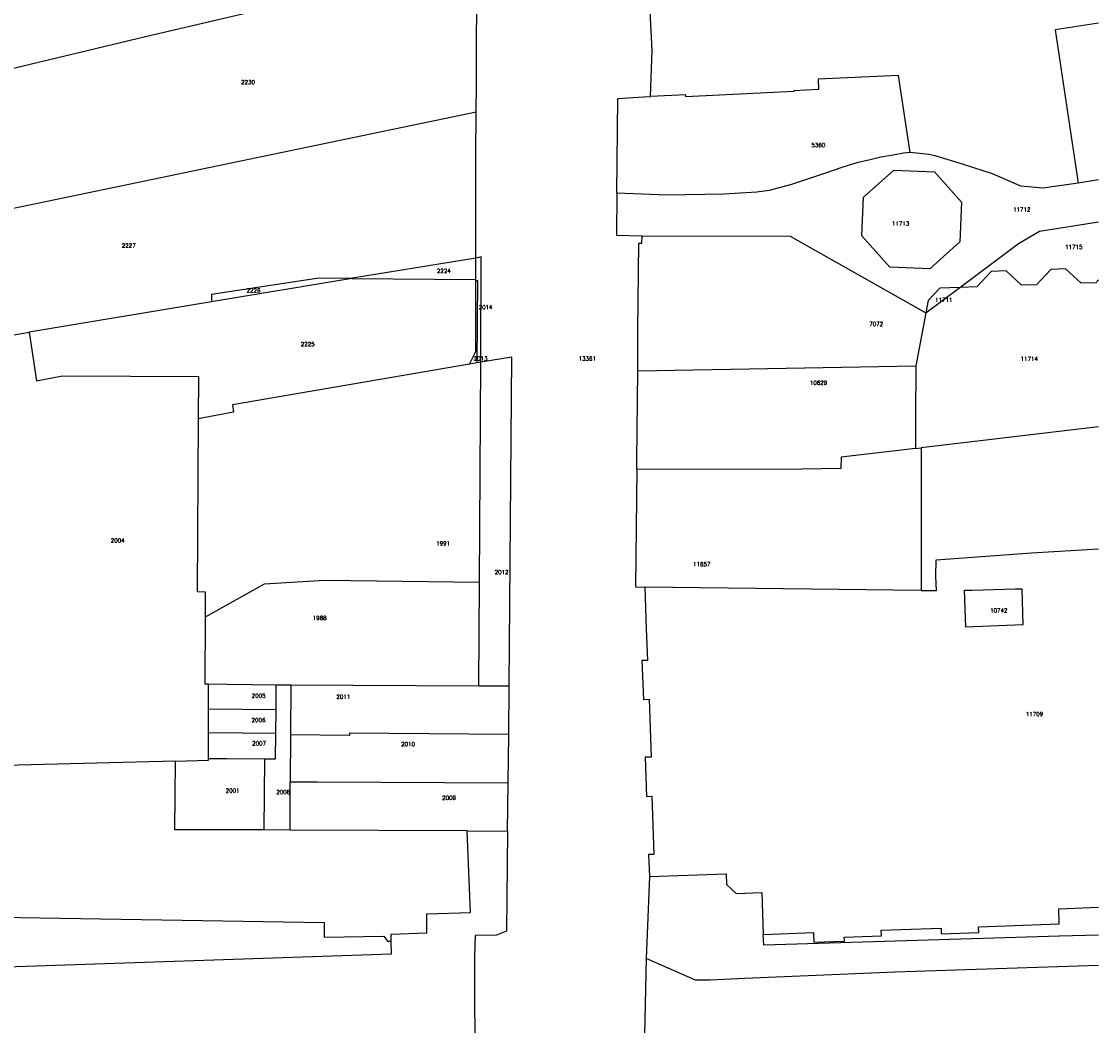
# Model space of a CAD drawing. Header units: metres. Extents: x 256352 to 256907, y 533293 to 533854.
# Tile 11 of 15: x 256774 to 256907, y 533514 to 533638. Entities that reach past the tile are written whole.
import ezdxf
from ezdxf.lldxf.tags import DXFTag

# ---------------------------------------------------------------- set-up
doc = ezdxf.new("R2010")
doc.units = ezdxf.units.M
doc.header["$LTSCALE"] = 0.5
doc.layers.add('BRK Perceelnummers', color=150, linetype='Continuous', lineweight=20)
doc.layers.add('BRK Perceelsgrenzen', color=150, linetype='KG-KADASTRAAL-SO')
doc.styles.get("Standard").update_dxf_attribs({"font": 'txt.shx'})
tags = doc.linetypes.add('KG-KADASTRAAL-SO', pattern='A,5.5,-2,["K",Standard,S=1.8,R=0,X=0,Y=-0.9],-2,5.5,-2,[5,NLCS.SHX,S=0.75,R=0,X=0,Y=0],-2', length=19).pattern_tags.tags
tags[6] = DXFTag(74, 10)

msp = doc.modelspace()

# ---------------------------------------------------------------- linework, layer by layer
at = {"layer": 'BRK Perceelsgrenzen'}
for p, q in [((256830.346, 533606.416), (256830.341, 533609.031)), ((256815.037, 533606.531), (256797.677, 533603.632)), ((256815.037, 533606.531), (256830.346, 533606.416)), ((256830.346, 533606.256), (256830.346, 533606.416)), ((256885.93, 533602.26), (256890.156, 533605.423)), ((256797.677, 533603.632), (256775.179, 533599.875)), ((256885.93, 533602.26), (256884.693, 533595.73)), ((256773.253, 533599.557), (256775.179, 533599.875)), ((256830.469, 533596.082), (256829.555, 533595.924)), ((256830.971, 533596.168), (256830.469, 533596.082)), ((256830.801, 533568.935), (256830.971, 533596.168)), ((256850.376, 533595.09), (256884.693, 533595.73)), ((256907.272, 533588.193), (256885.372, 533585.61)), ((256884.677, 533585.528), (256885.372, 533585.61)), ((256885.372, 533585.61), (256885.36, 533567.968)), ((256830.722, 533556.181), (256830.801, 533568.935)), ((256797.314, 533553.322), (256797.311, 533556.436)), ((256805.659, 533553.239), (256805.686, 533556.305)), ((256805.686, 533556.305), (256807.487, 533556.289)), ((256807.487, 533556.289), (256807.45, 533550.103)), ((256807.487, 533556.289), (256830.722, 533556.181)), ((256830.722, 533556.181), (256834.479, 533556.169)), ((256834.41, 533550.181), (256834.479, 533556.169)), ((256797.314, 533553.322), (256805.659, 533553.239)), ((256797.316, 533550.41), (256797.314, 533553.322)), ((256805.633, 533550.33), (256805.659, 533553.239)), ((256797.316, 533550.41), (256805.633, 533550.33)), ((256797.319, 533547.205), (256797.316, 533550.41)), ((256807.45, 533550.103), (256807.416, 533544.33)), ((256834.342, 533544.174), (256834.41, 533550.181)), ((256804.231, 533547.156), (256804.152, 533538.36)), ((256807.387, 533538.352), (256807.416, 533544.33)), ((256834.274, 533538.221), (256834.342, 533544.174)), ((256807.387, 533538.352), (256804.152, 533538.36)), ((256829.289, 533538.273), (256807.387, 533538.352)), ((256829.289, 533538.273), (256834.274, 533538.221)), ((256851.786, 533532.604), (256851.399, 533522.464)), ((256851.399, 533522.464), (256850.835, 533496.338))]:
    msp.add_line(p, q, dxfattribs=at)
for points in [[(256830.472, 533645.56), (256811.206, 533641.445), (256802.758, 533639.481), (256789.536, 533636.376), (256772.341, 533632.28)], [(256830.369, 533627.111), (256830.433, 533630.283), (256830.472, 533645.56)], [(256851.937, 533628.997), (256852.12, 533634.706), (256851.754, 533642.047), (256849.091, 533641.968), (256849.164, 533644.025), (256851.649, 533644.139), (256851.642, 533644.34), (256851.676, 533644.6)], [(256907.272, 533638.062), (256901.939, 533637.272), (256904.752, 533618.319)], [(256884.017, 533622.077), (256882.568, 533631.618), (256872.632, 533631.14), (256872.693, 533629.865), (256869.626, 533629.718), (256869.631, 533629.631), (256856.288, 533628.988), (256856.278, 533629.207), (256851.937, 533628.997)], [(256847.774, 533617.069), (256847.897, 533628.771), (256851.081, 533628.957), (256851.937, 533628.997)], [(256772.819, 533615.13), (256776.413, 533615.87), (256830.369, 533627.111)], [(256830.341, 533609.031), (256830.337, 533612.648), (256830.346, 533621.791), (256830.369, 533627.111)], [(256884.017, 533622.077), (256883.193, 533622.027), (256881.927, 533621.78), (256880.395, 533621.516), (256879.067, 533621.205), (256877.409, 533620.799), (256875.564, 533620.251), (256873.404, 533619.483), (256869.362, 533618.129), (256866.567, 533617.402), (256865.047, 533617.177), (256861.039, 533616.927), (256853.958, 533616.836), (256847.774, 533617.069)], [(256904.752, 533618.319), (256900.404, 533617.671), (256899.044, 533617.816), (256897.697, 533617.923), (256894.197, 533619.459), (256890.588, 533620.625), (256887.108, 533621.691), (256886.331, 533621.857), (256884.373, 533622.032), (256884.017, 533622.077)], [(256878.03, 533611.806), (256878.236, 533616.566), (256881.995, 533619.924), (256887.004, 533619.707), (256890.366, 533615.943), (256890.154, 533611.05), (256886.422, 533607.717), (256881.492, 533607.929), (256878.03, 533611.806)], [(256907.272, 533618.694), (256904.752, 533618.319)], [(256847.774, 533617.069), (256847.72, 533611.869), (256850.882, 533611.801)], [(256890.156, 533605.423), (256897.398, 533610.843), (256899.993, 533612.369), (256907.272, 533613.514)], [(256850.376, 533595.09), (256850.38, 533595.44), (256850.346, 533600.08), (256850.495, 533610.879), (256850.845, 533610.874), (256850.882, 533611.801)], [(256850.882, 533611.801), (256869.199, 533611.74), (256885.93, 533602.26)], [(256830.341, 533609.031), (256815.102, 533606.542), (256815.037, 533606.531)], [(256830.971, 533596.168), (256831.018, 533609.18), (256830.341, 533609.031)], [(256907.272, 533606.339), (256906.955, 533606), (256905.122, 533605.941), (256903.215, 533607.714), (256901.373, 533607.645), (256899.597, 533605.743), (256897.766, 533605.675), (256895.87, 533607.462), (256894.03, 533607.395), (256892.247, 533605.495), (256890.156, 533605.423)], [(256815.037, 533606.531), (256810.963, 533606.561), (256797.683, 533604.542), (256797.677, 533603.632)], [(256829.555, 533595.924), (256830.362, 533597.509), (256830.346, 533606.256)], [(256830.346, 533606.256), (256830.545, 533606.255), (256830.469, 533596.082)], [(256890.156, 533605.423), (256887.672, 533605.337), (256886.232, 533603.799), (256885.93, 533602.26)], [(256775.179, 533599.875), (256776.064, 533593.887), (256779.265, 533594.473), (256796.091, 533594.411), (256796.056, 533589.179)], [(256834.479, 533556.169), (256834.795, 533596.802), (256830.971, 533596.168)], [(256829.555, 533595.924), (256800.283, 533590.887), (256800.414, 533589.982), (256796.056, 533589.179)], [(256884.693, 533595.73), (256884.685, 533589.454), (256884.677, 533585.528)], [(256850.236, 533582.975), (256850.248, 533584.007), (256850.376, 533595.09)], [(256796.056, 533589.179), (256795.911, 533567.844), (256796.899, 533567.808), (256796.887, 533564.652)], [(256884.677, 533585.528), (256875.491, 533584.445), (256875.455, 533583.029), (256868.226, 533582.923), (256850.236, 533582.975)], [(256850.236, 533582.975), (256850.069, 533568.405), (256851.238, 533568.384)], [(256885.36, 533567.968), (256887.242, 533567.948), (256887.186, 533569.713), (256887.214, 533571.744), (256898.993, 533572.627), (256907.272, 533573.119)], [(256793.224, 533546.882), (256765.641, 533546.151), (256764.713, 533572.295)], [(256830.801, 533568.935), (256811.694, 533569.18), (256804.195, 533568.731), (256796.887, 533564.652)], [(256851.238, 533568.384), (256851.401, 533563.218), (256851.539, 533559.323), (256850.872, 533559.3), (256851.043, 533554.489), (256851.742, 533554.514), (256851.995, 533547.371), (256851.272, 533547.345), (256851.444, 533542.498), (256852.091, 533542.521), (256852.345, 533535.35), (256851.686, 533535.326), (256851.786, 533532.604)], [(256885.36, 533567.968), (256868.352, 533568.152), (256851.238, 533568.384)], [(256890.887, 533563.418), (256890.72, 533567.986), (256891.636, 533567.998), (256897.029, 533568.145), (256897.813, 533568.179), (256897.928, 533563.699), (256890.887, 533563.418)], [(256796.887, 533564.652), (256796.855, 533556.434), (256797.311, 533556.436)], [(256797.311, 533556.436), (256799.659, 533556.383), (256805.686, 533556.305)], [(256804.231, 533547.156), (256805.604, 533547.143), (256805.633, 533550.33)], [(256834.41, 533550.181), (256814.756, 533550.306), (256814.75, 533550.052), (256807.45, 533550.103)], [(256804.152, 533538.36), (256793.173, 533538.389), (256793.224, 533546.882)], [(256793.224, 533546.882), (256797.301, 533546.99), (256797.319, 533547.205)], [(256797.319, 533547.205), (256799.59, 533547.178), (256804.231, 533547.156)], [(256807.416, 533544.33), (256810.754, 533544.316), (256834.342, 533544.174)], [(256819.893, 533524.636), (256819.869, 533525.466), (256824.292, 533525.655), (256824.284, 533528.017), (256829.681, 533528.171), (256829.289, 533538.273)], [(256834.274, 533538.221), (256834.132, 533525.858), (256832.915, 533525.354), (256830.249, 533525.34), (256830.198, 533522.725), (256830.245, 533492.417), (256833.925, 533492.396), (256833.738, 533471.161)], [(256851.786, 533532.604), (256861.268, 533532.953), (256861.317, 533531.614), (256862.507, 533530.507), (256865.67, 533530.624), (256865.861, 533525.452)], [(256865.861, 533525.452), (256872.056, 533525.68), (256872.1, 533524.496), (256875.885, 533524.636), (256875.868, 533525.096), (256880.448, 533525.265), (256880.422, 533525.969), (256887.831, 533526.242), (256887.858, 533525.526), (256892.475, 533525.696), (256892.45, 533526.377), (256902.438, 533526.745), (256902.369, 533528.635), (256907.272, 533528.815)], [(256739.043, 533528.121), (256739.32, 533520.315), (256819.939, 533523.065), (256819.893, 533524.636)], [(256739.043, 533528.121), (256774.004, 533527.548), (256811.618, 533526.941), (256811.612, 533525.1), (256818.964, 533525.221), (256819.444, 533524.638), (256819.893, 533524.636)], [(256907.272, 533525.377), (256902.441, 533525.227), (256865.91, 533524.116), (256865.861, 533525.452)], [(256907.272, 533521.626), (256882.167, 533520.807), (256863.582, 533520.014), (256859.307, 533519.811), (256857.492, 533519.811), (256851.399, 533522.464)]]:
    msp.add_lwpolyline(points, dxfattribs=at)

# ---------------------------------------------------------------- texts
at = {"layer": 'BRK Perceelnummers'}
for s, p in [('2230', (256801.344, 533630.53)), ('5360', (256871.796, 533622.761)), ('11712', (256896.726, 533614.795)), ('11713', (256881.754, 533613.071)), ('2227', (256786.598, 533610.341)), ('11715', (256903.154, 533610.165)), ('2224', (256825.535, 533607.205)), ('2226', (256802.025, 533604.795)), ('2014', (256830.695, 533602.715)), ('11711', (256887.085, 533603.625)), ('7072', (256878.955, 533600.647)), ('2225', (256808.72, 533598.153)), ('2013', (256830.075, 533596.375)), ('13361', (256843.04, 533596.373)), ('11714', (256897.648, 533596.35)), ('10629', (256871.615, 533593.377)), ('2004', (256785.233, 533573.878)), ('1991', (256825.452, 533573.532)), ('11657', (256857.185, 533570.953)), ('2012', (256832.665, 533569.965)), ('1988', (256810.192, 533564.323)), ('10742', (256893.885, 533565.245)), ('2005', (256802.655, 533554.704)), ('2011', (256813.117, 533554.574)), ('11709', (256898.297, 533552.44)), ('2006', (256802.637, 533551.694)), ('2007', (256802.706, 533548.817)), ('2010', (256821.112, 533548.724)), ('2001', (256799.438, 533542.968)), ('2008', (256805.693, 533542.799)), ('2009', (256826.182, 533542.094))]:
    msp.add_text(s, height=0.5, dxfattribs=at).set_placement(p)

doc.saveas('drawing.dxf')
